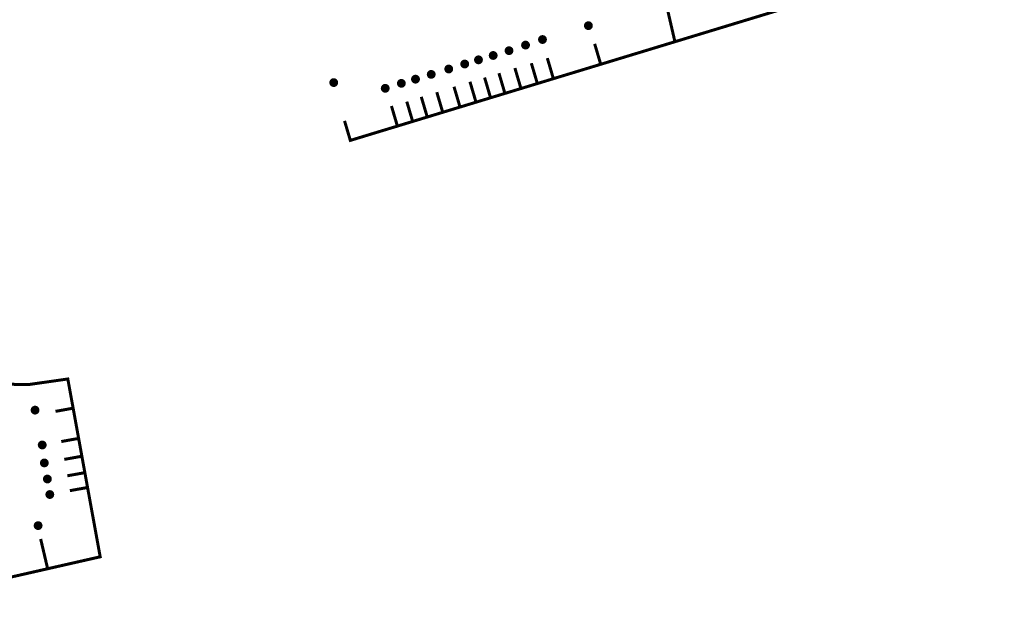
# Model space of a CAD drawing. Header units: millimetres. Extents: x -286481 to 562433, y -175224 to 418572.
# Tile 3 of 5: x 1772 to 329341, y -175224 to 25241. Entities that reach past the tile are written whole.
import ezdxf

# ---------------------------------------------------------------- set-up
doc = ezdxf.new("R2010")
doc.units = ezdxf.units.MM
doc.header["$LTSCALE"] = 0.2
doc.layers.add('TGA_H_KOM_Solid_Einfamilienhaus', color=7, linetype='Continuous', lineweight=100, true_color=0xff3d6e)
for name, color, linetype, lineweight in [('TGA_H_KOM_Solid_MFH', 100, 'Continuous', 100), ('TGA_H_LTG_Nahwärmenetz_Strang Ost', 212, 'Continuous', 100), ('TGA_H_LTG_Nahwärmenetz_Strang West', 102, 'Continuous', 100)]:
    doc.layers.add(name, color=color, linetype=linetype, lineweight=lineweight)

msp = doc.modelspace()

# ---------------------------------------------------------------- linework, layer by layer
at = {"layer": 'TGA_H_KOM_Solid_Einfamilienhaus', "const_width": 1465}
for points in [[(174960, 18642, 1), (176425, 18642, 1)], [(163830, 14935, 1), (165295, 14935, 1)], [(169329, 16789, 1), (170794, 16789, 1)], [(153666, 11887, 1), (155131, 11887, 1)], [(158569, 13343, 1), (160033, 13343, 1)], [(143781, 8835, 1), (145245, 8835, 1)], [(149095, 10497, 1), (150559, 10497, 1)], [(132716, 5459, 1), (134181, 5459, 1)], [(137950, 7048, 1), (139415, 7048, 1)], [(122646, 2414, 1), (124111, 2414, 1)], [(128013, 4069, 1), (129477, 4069, 1)], [(8530, -116236, 1), (9995, -116236, 1)], [(9239, -122202, 1), (10703, -122202, 1)], [(10251, -127562, 1), (11715, -127562, 1)], [(11060, -132719, 1), (12525, -132719, 1)]]:
    msp.add_lwpolyline(points, format="xyb", close=True, dxfattribs=at)
at = {"layer": 'TGA_H_KOM_Solid_MFH', "const_width": 1465}
for points in [[(190239, 23254, 1), (191704, 23254, 1)], [(105516, 4319, 1), (106980, 4319, 1)], [(6151, -104645, 1), (7616, -104645, 1)], [(7171, -143061, 1), (8635, -143061, 1)]]:
    msp.add_lwpolyline(points, format="xyb", close=True, dxfattribs=at)
at = {"layer": 'TGA_H_LTG_Nahwärmenetz_Strang Ost', "const_width": 1000}
for points in [[(170639, 230709), (219760, 17907)], [(326371, 58451), (328712, 51020), (111770, -14913), (109846, -8413)], [(193060, 17212), (195095, 10338)], [(171992, 10767), (174027, 3892)], [(177303, 12469), (179338, 5595)], [(161209, 7456), (163244, 582)], [(166520, 9158), (168555, 2284)], [(146261, 2946), (148296, -3928)], [(151572, 4598), (153607, -2276)], [(156433, 6000), (158467, -874)], [(135371, -417), (137406, -7291)], [(140531, 1135), (142566, -5739)], [(125450, -3471), (127485, -10345)], [(130561, -2019), (132596, -8893)]]:
    msp.add_lwpolyline(points, dxfattribs=at)
at = {"layer": 'TGA_H_LTG_Nahwärmenetz_Strang West', "const_width": 1000}
for points in [[(-2532, -96023), (4764, -96134), (15886, -94551), (17781, -94281), (28553, -153434), (-65098, -174724)], [(13681, -105051), (19069, -104083)], [(15609, -115086), (20996, -114118)], [(16606, -121030), (21994, -120063)], [(17624, -126488), (23012, -125520)], [(18469, -131433), (23857, -130466)], [(8749, -147502), (11045, -157275)]]:
    msp.add_lwpolyline(points, dxfattribs=at)

doc.saveas('drawing.dxf')
